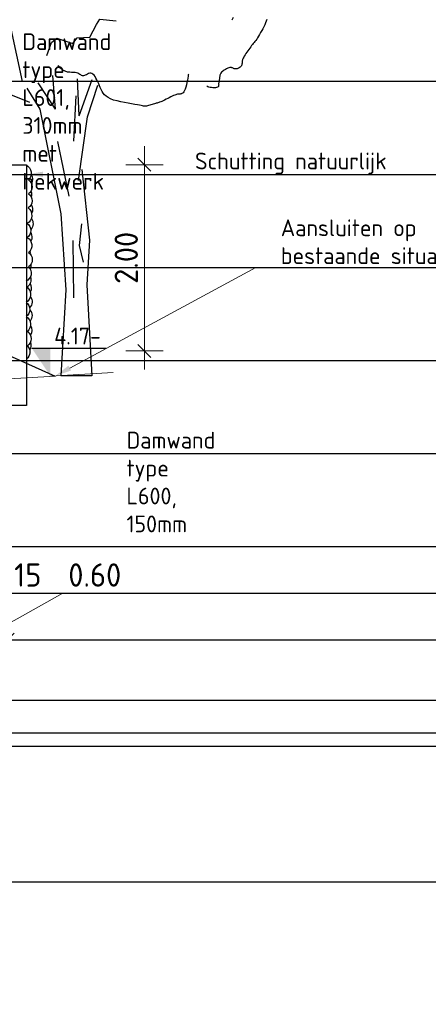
# Model space of a CAD drawing. Header units: millimetres. Extents: x 115999 to 116291, y 477119 to 477297.
# Tile 39 of 45: x 116264.58 to 116268.98, y 477201.15 to 477211.74. Entities that reach past the tile are written whole.
import ezdxf
from ezdxf import colors
from ezdxf.entities.mleader import LeaderData, LeaderLine
from ezdxf.math import Vec2, Vec3

# ---------------------------------------------------------------- set-up
doc = ezdxf.new("R2010")
doc.units = ezdxf.units.MM
doc.linetypes.add('DASHED2', pattern=[0.375, 0.25, -0.125])
doc.layers.get('Defpoints').update_dxf_attribs({"lineweight": 25})
for name, color, linetype, lineweight in [('B-WE-GR-BOOM-SD', 254, 'Continuous', 25), ('B-WE-GW-MAAIVELD-GD', 93, 'Continuous', 18), ('X-XX-AL-AANPIJLING-M', 7, 'Continuous', 18), ('X-XX-AL-DETAIL1-GD', 7, 'Continuous', 25), ('X-XX-AL-PEILMAAT-SD', 7, 'Continuous', 25), ('X-XX-AL-VERWIJZING-T18', 7, 'Continuous', 18)]:
    doc.layers.add(name, color=color, linetype=linetype, lineweight=lineweight)
doc.layers.add('X-XX-AL-HULPLIJN-G', color=205, linetype='Continuous', lineweight=18, plot=False)
doc.layers.add('X-XX-AL-HULPLIJN-GD', color=205, linetype='Continuous', lineweight=25, plot=False)
doc.styles.add('NLCS-ISO', font='txt')
doc.styles.add('NLCS-ISO-ANNOTATIEF-T18', font='txt', dxfattribs={"height": 1.8})
doc.styles.add('NLCS-ISO-ANNOTATIEF-T25', font='txt', dxfattribs={"height": 2.5})
doc.dimstyles.new('NLCS-ANNOTATIEF-T25-SCHRAP_L2_H1', dxfattribs={"dimtxt": 2.5, "dimasz": 1.4, "dimexe": 2, "dimexo": 2, "dimgap": 0.7, "dimtad": 1, "dimzin": 0, "dimdsep": 46, "dimtxsty": 'NLCS-ISO-ANNOTATIEF-T25', "dimblk": 'OBLIQUE', "dimcen": 0, "dimdle": 2, "dimclrd": 256, "dimclre": 256, "dimclrt": 256, "dimadec": 1, "dimazin": 0, "dimtfac": 1, "dimtdec": 3, "dimtofl": 0, "dimtmove": 0, "dimatfit": 3, "dimldrblk": 'OBLIQUE', "dimfxl": 2, "dimfxlon": 1, "dimtfillclr": 256, "dimtolj": 1, "dimtzin": 0, "dimlwd": -1, "dimlwe": -1, "dimarcsym": 0})

# ---------------------------------------------------------------- blocks, each defined once
blk = doc.blocks.new('SGR-BOOM_S01_I_ZIJ-D')
for p, q in [((-0.078, 3.821), (-0.118, 4.301)), ((0.263, 3.725), (0.24, 4.255)), ((0.263, 3.725), (0.447, 4.244)), ((-0.078, 3.821), (-0.325, 4.198)), ((0.381, 3.711), (0.528, 4.163)), ((-0.048, 3.356), (0.113, 2.572)), ((0.297, 2.179), (0.263, 1.868)), ((0.171, 1.937), (0.182, 1.119)), ((0.263, 1.868), (0.321, 1.626)), ((0.445, 0), (0, 0))]:
    blk.add_line(p, q)
blk.add_lwpolyline([(2.469, 5.134, -0.032843), (2.449, 5.096)], format="xyb")
for points in [[(2.954, 5.103), (2.945, 5.08), (2.934, 5.055), (2.922, 5.029), (2.908, 5.001), (2.894, 4.973), (2.879, 4.945), (2.864, 4.918), (2.849, 4.891), (2.834, 4.866), (2.82, 4.844), (2.807, 4.823), (2.795, 4.806), (2.782, 4.79), (2.771, 4.775), (2.759, 4.76), (2.747, 4.746), (2.735, 4.73), (2.722, 4.714), (2.708, 4.696), (2.694, 4.677), (2.68, 4.657), (2.666, 4.637), (2.653, 4.617), (2.641, 4.598), (2.63, 4.581), (2.621, 4.565), (2.614, 4.551), (2.608, 4.54), (2.605, 4.53), (2.602, 4.521), (2.6, 4.513), (2.599, 4.506), (2.599, 4.499), (2.599, 4.492), (2.598, 4.484), (2.598, 4.476), (2.596, 4.468), (2.595, 4.46), (2.592, 4.452), (2.588, 4.444), (2.583, 4.436), (2.576, 4.428), (2.568, 4.421), (2.558, 4.414), (2.548, 4.409), (2.537, 4.404), (2.525, 4.4), (2.514, 4.397), (2.503, 4.396), (2.493, 4.396), (2.484, 4.399), (2.476, 4.402), (2.469, 4.406), (2.461, 4.41), (2.453, 4.414), (2.444, 4.416), (2.433, 4.417), (2.421, 4.416), (2.408, 4.413), (2.392, 4.407), (2.376, 4.399), (2.36, 4.39), (2.343, 4.38), (2.328, 4.37), (2.315, 4.359), (2.303, 4.348), (2.294, 4.337), (2.288, 4.327), (2.283, 4.318), (2.28, 4.308), (2.278, 4.299), (2.277, 4.29), (2.276, 4.28), (2.275, 4.27), (2.274, 4.26), (2.272, 4.25), (2.27, 4.239), (2.268, 4.228), (2.266, 4.217), (2.264, 4.207), (2.263, 4.196), (2.262, 4.186), (2.262, 4.176), (2.263, 4.167), (2.262, 4.158), (2.261, 4.151), (2.258, 4.144), (2.253, 4.138), (2.245, 4.133), (2.233, 4.129), (2.218, 4.127), (2.199, 4.127), (2.179, 4.127), (2.158, 4.129), (2.138, 4.132), (2.12, 4.137), (2.105, 4.142), (2.094, 4.149)], [(1.828, 4.321), (1.827, 4.311), (1.824, 4.291), (1.819, 4.265), (1.813, 4.234), (1.806, 4.201), (1.799, 4.167), (1.79, 4.135), (1.782, 4.108), (1.773, 4.085), (1.764, 4.068), (1.755, 4.056), (1.745, 4.048), (1.736, 4.042), (1.727, 4.039), (1.718, 4.038), (1.709, 4.037), (1.7, 4.037), (1.691, 4.036), (1.681, 4.035), (1.671, 4.033), (1.659, 4.03), (1.647, 4.027), (1.632, 4.021), (1.615, 4.014), (1.596, 4.006), (1.576, 3.995), (1.554, 3.984), (1.531, 3.973), (1.509, 3.961), (1.487, 3.95), (1.466, 3.94), (1.448, 3.931), (1.431, 3.924), (1.416, 3.918), (1.403, 3.913), (1.391, 3.91), (1.379, 3.907), (1.366, 3.904), (1.354, 3.901), (1.34, 3.897), (1.325, 3.893), (1.308, 3.888), (1.291, 3.883), (1.274, 3.878), (1.258, 3.873), (1.243, 3.869), (1.229, 3.865), (1.217, 3.863), (1.208, 3.861), (1.2, 3.861), (1.192, 3.862), (1.182, 3.864), (1.17, 3.867), (1.152, 3.871), (1.129, 3.876), (1.098, 3.882), (1.059, 3.888), (1.014, 3.895), (0.963, 3.904), (0.91, 3.913), (0.857, 3.925), (0.805, 3.937), (0.756, 3.951), (0.713, 3.968), (0.677, 3.986), (0.648, 4.006), (0.625, 4.027), (0.606, 4.051), (0.59, 4.075), (0.577, 4.101), (0.565, 4.128), (0.554, 4.156), (0.542, 4.184), (0.53, 4.213), (0.517, 4.24), (0.503, 4.265), (0.489, 4.288), (0.475, 4.307), (0.46, 4.322), (0.444, 4.331), (0.428, 4.335), (0.413, 4.334), (0.397, 4.329), (0.381, 4.322), (0.365, 4.314), (0.35, 4.306), (0.336, 4.3), (0.322, 4.297), (0.309, 4.298), (0.297, 4.303), (0.285, 4.31), (0.272, 4.318), (0.258, 4.327), (0.242, 4.335), (0.224, 4.342), (0.204, 4.346), (0.18, 4.347), (0.154, 4.347), (0.126, 4.348), (0.095, 4.352), (0.063, 4.362), (0.029, 4.378), (-0.005, 4.405), (-0.04, 4.444)]]:
    blk.add_lwpolyline(points)
at = {"flags": 128}
for points in [[(-0.203, 4.589), (-0.136, 4.773), (-0.057, 4.835), (0.169, 4.763), (0.233, 4.843), (0.417, 4.85), (0.509, 5.032), (0.556, 5.111), (0.793, 5.087)], [(-0.549, 4.218), (-0.712, 4.969)], [(-1.067, 4.195), (-0.93, 4.058), (-0.793, 4.127), (-0.793, 4.058), (-0.449, 3.92)], [(-0.491, 4.121), (-0.303, 3.821), (-0.003, 2.319), (0.072, 1.229), (0, 0)], [(0.185, 3.361), (0.218, 4.013)], [(0.25, 2.798), (0.381, 3.711)], [(0.298, 2.957), (0.411, 1.943), (0.373, 1.304), (0.445, 0)]]:
    blk.add_lwpolyline(points, dxfattribs=at)
blk = doc.blocks.new('_Oblique')
at = {"color": 0, "linetype": 'ByBlock', "lineweight": -2}
blk.add_line((-0.5, -0.5), (0.5, 0.5), dxfattribs=at)
blk = doc.blocks.new('*D102')
at = {"layer": 'Defpoints', "color": 0, "transparency": 16777216}
for p in [(116264.656, 477210.177), (116265.104, 477208.176), (116265.925, 477208.176)]:
    blk.add_point(p, dxfattribs=at)
at = {"layer": 'X-XX-AL-AANPIJLING-M', "transparency": 16777216}
for p, q in [((116265.925, 477210.377), (116265.925, 477207.976)), ((116265.725, 477210.177), (116266.125, 477210.177)), ((116265.725, 477208.176), (116266.125, 477208.176))]:
    blk.add_line(p, q, dxfattribs=at)
at = {"layer": 'X-XX-AL-AANPIJLING-M', "transparency": 16777216, "xscale": 0.14, "yscale": 0.14, "zscale": 0.14}
for p, rotation in [((116265.925, 477210.177), 90), ((116265.925, 477208.176), 270)]:
    blk.add_blockref('_Oblique', p, dxfattribs=dict(at, rotation=rotation))
at = {"layer": 'X-XX-AL-AANPIJLING-M', "transparency": 16777216, "insert": (116265.73, 477209.176), "char_height": 0.25, "attachment_point": 5, "rotation": 90, "style": 'NLCS-ISO-ANNOTATIEF-T25'}
blk.add_mtext('\\A1;2.00', dxfattribs=at)
blk = doc.blocks.new('SAL-PEILMAAT_INFRACAD_H01-SOD')
blk.add_line((-2, 3), (6, 3))
blk.add_solid([(-2, 3), (0, 3), (0, 0)])
at = {"style": 'NLCS-ISO'}
blk.add_attdef('...', (0.4, 3.4), '', height=1.8, dxfattribs=at)
blk = doc.blocks.new('*D114')
at = {"layer": 'Defpoints', "color": 0, "transparency": 16777216}
for p in [(116263.706, 477206.073), (116263.856, 477206.073), (116263.856, 477205.573)]:
    blk.add_point(p, dxfattribs=at)
at = {"layer": 'X-XX-AL-AANPIJLING-M', "transparency": 16777216}
for p, q in [((116263.706, 477205.773), (116263.706, 477205.373)), ((116263.856, 477205.773), (116263.856, 477205.373)), ((116263.506, 477205.573), (116263.856, 477205.573)), ((116263.856, 477205.573), (116264.874, 477205.573))]:
    blk.add_line(p, q, dxfattribs=at)
at = {"layer": 'X-XX-AL-AANPIJLING-M', "transparency": 16777216, "xscale": 0.14, "yscale": 0.14, "zscale": 0.14, "rotation": 180}
blk.add_blockref('_Oblique', (116263.706, 477205.573), dxfattribs=at)
at = {"layer": 'X-XX-AL-AANPIJLING-M', "transparency": 16777216, "xscale": 0.14, "yscale": 0.14, "zscale": 0.14}
blk.add_blockref('_Oblique', (116263.856, 477205.573), dxfattribs=at)
at = {"layer": 'X-XX-AL-AANPIJLING-M', "transparency": 16777216, "insert": (116264.554, 477205.768), "char_height": 0.25, "attachment_point": 5, "style": 'NLCS-ISO-ANNOTATIEF-T25'}
blk.add_mtext('\\A1;0.15', dxfattribs=at)
blk = doc.blocks.new('*D115')
at = {"layer": 'Defpoints', "color": 0, "transparency": 16777216}
for p in [(116263.856, 477207.591), (116264.456, 477207.591), (116263.856, 477205.073)]:
    blk.add_point(p, dxfattribs=at)
at = {"layer": 'X-XX-AL-AANPIJLING-M', "transparency": 16777216}
for p, q in [((116264.156, 477205.073), (116265.046, 477205.573)), ((116265.046, 477205.573), (116265.736, 477205.573)), ((116263.856, 477205.273), (116263.856, 477204.873)), ((116264.456, 477205.273), (116264.456, 477204.873)), ((116264.656, 477205.073), (116263.656, 477205.073))]:
    blk.add_line(p, q, dxfattribs=at)
at = {"layer": 'X-XX-AL-AANPIJLING-M', "transparency": 16777216, "xscale": 0.14, "yscale": 0.14, "zscale": 0.14, "rotation": 180}
blk.add_blockref('_Oblique', (116263.856, 477205.073), dxfattribs=at)
at = {"layer": 'X-XX-AL-AANPIJLING-M', "transparency": 16777216, "xscale": 0.14, "yscale": 0.14, "zscale": 0.14}
blk.add_blockref('_Oblique', (116264.456, 477205.073), dxfattribs=at)
at = {"layer": 'X-XX-AL-AANPIJLING-M', "transparency": 16777216, "insert": (116265.391, 477205.768), "char_height": 0.25, "attachment_point": 5, "style": 'NLCS-ISO-ANNOTATIEF-T25'}
blk.add_mtext('\\A1;0.60', dxfattribs=at)
blk = doc.blocks.new('_DotSmall')
at = {"color": 0, "linetype": 'ByBlock', "const_width": 0.5}
blk.add_lwpolyline([(-0.0625, 0, 1), (0.0625, 0, 1)], format="xyb", close=True, dxfattribs=at)

msp = doc.modelspace()

# ---------------------------------------------------------------- linework, layer by layer
at = {"layer": 'B-WE-GW-MAAIVELD-GD', "color": 93, "linetype": 'Continuous', "lineweight": 18}
msp.add_line((116264.914, 477207.906), (116265.588, 477207.944), dxfattribs=at)
msp.add_lwpolyline([(116259.696, 477208.057), (116260.738, 477207.493), (116262.101, 477206.834), (116263.252, 477207.073), (116263.357, 477207.812), (116264.964, 477207.906)], dxfattribs=at)
at = {"layer": 'X-XX-AL-DETAIL1-GD', "flags": 128}
for points in [[(116264.456, 477207.591), (116264.456, 477210.177), (116264.656, 477210.177), (116264.656, 477207.591), (116264.456, 477207.591)], [(116264.356, 477208.176), (116264.964, 477207.906)], [(116245.294, 477204.424), (116279.401, 477204.424)]]:
    msp.add_lwpolyline(points, dxfattribs=at)
for points in [[(116264.652, 477210.174, -0.520567), (116264.677, 477210.014, -0.520567), (116264.677, 477210.014, -0.520567), (116264.679, 477209.865, -0.520567), (116264.679, 477209.865, -0.520567), (116264.676, 477209.712, -0.520567), (116264.676, 477209.712, -0.520567), (116264.665, 477209.546, -0.520567), (116264.665, 477209.546, -0.520567), (116264.665, 477209.395, -0.520567), (116264.665, 477209.395, -0.520567), (116264.679, 477209.235, -0.520567), (116264.679, 477209.235, -0.520567), (116264.679, 477209.079, -0.520567), (116264.679, 477209.079, -0.520567), (116264.652, 477208.925, -0.520567), (116264.652, 477208.925)], [(116264.707, 477210.073, -0.264056), (116264.71, 477209.973)], [(116264.705, 477209.894, -0.181862), (116264.708, 477209.829)], [(116264.708, 477209.749, -0.257707), (116264.712, 477209.654)], [(116264.709, 477209.6, -0.349808), (116264.704, 477209.482)], [(116264.702, 477209.447, -0.259768), (116264.704, 477209.354)], [(116264.694, 477209.251, -0.073198), (116264.694, 477209.222)], [(116264.703, 477209.104, -0.141557), (116264.697, 477209.054)], [(116264.699, 477208.972, -0.346938), (116264.663, 477208.862), (116264.663, 477208.862, -0.520567), (116264.653, 477208.696), (116264.653, 477208.696, -0.520567), (116264.653, 477208.545), (116264.653, 477208.545, -0.520567), (116264.666, 477208.385), (116264.666, 477208.385, -0.520567), (116264.666, 477208.23), (116264.666, 477208.23, -0.450673), (116264.658, 477208.087, -0.450673)], [(116264.695, 477208.899, -0.241899), (116264.698, 477208.809, -0.241899)], [(116264.699, 477208.76, -0.374246), (116264.69, 477208.64, -0.374246)], [(116264.692, 477208.619, -0.378835), (116264.695, 477208.495, -0.378835)], [(116264.701, 477208.449, -0.274391), (116264.699, 477208.345, -0.274391)], [(116264.699, 477208.269, -0.235166), (116264.691, 477208.187, -0.235166)]]:
    msp.add_lwpolyline(points, format="xyb", dxfattribs=at)
at = {"layer": 'X-XX-AL-HULPLIJN-G'}
msp.add_circle((116258.517, 477215.648), 32.004, dxfattribs=at)
at = {"layer": 'X-XX-AL-HULPLIJN-GD'}
for p, q in [((116245.094, 477211.073), (116274.719, 477211.073)), ((116245.094, 477210.073), (116274.719, 477210.073)), ((116245.094, 477209.073), (116274.719, 477209.073)), ((116245.094, 477208.073), (116274.719, 477208.073)), ((116245.094, 477207.073), (116274.719, 477207.073)), ((116245.094, 477206.073), (116274.719, 477206.073)), ((116245.094, 477205.573), (116274.719, 477205.573)), ((116245.094, 477205.073), (116274.719, 477205.073)), ((116245.094, 477205.073), (116274.719, 477205.073)), ((116245.094, 477204.073), (116274.719, 477204.073))]:
    msp.add_line(p, q, dxfattribs=at)
for points in [[(116245.294, 477214.388), (116274.519, 477214.388), (116274.519, 477203.924), (116245.294, 477203.924)], [(116245.094, 477214.073), (116274.719, 477214.073), (116274.719, 477202.468), (116245.094, 477202.468)]]:
    msp.add_lwpolyline(points, close=True, dxfattribs=at)

# ---------------------------------------------------------------- block references
at = {"layer": 'B-WE-GR-BOOM-SD', "linetype": 'DASHED2', "xscale": 0.75, "yscale": 0.75, "zscale": 0.75}
msp.add_blockref('SGR-BOOM_S01_I_ZIJ-D', (116265.027, 477207.909), dxfattribs=at)
at = {"layer": 'X-XX-AL-PEILMAAT-SD', "xscale": 0.1, "yscale": 0.1, "zscale": 0.1}
msp.add_blockref('SAL-PEILMAAT_INFRACAD_H01-SOD', (116264.914, 477207.906), dxfattribs=at).add_auto_attribs({'...': '4.17-'})

# ---------------------------------------------------------------- dimensions: what is measured, and where the dimension line sits
at = {"layer": 'X-XX-AL-AANPIJLING-M'}
dim = msp.add_linear_dim(base=(116265.925, 477208.176), p1=(116264.656, 477210.177), p2=(116265.104, 477208.176), angle=90, dimstyle='NLCS-ANNOTATIEF-T25-SCHRAP_L2_H1', dxfattribs=at)
dim.commit()
dim.dimension.update_dxf_attribs({"geometry": '*D102', "text_midpoint": (116265.73, 477209.176)})
dim = msp.add_linear_dim(base=(116263.856, 477205.073), p1=(116264.456, 477207.591), p2=(116263.856, 477207.591), dimstyle='NLCS-ANNOTATIEF-T25-SCHRAP_L2_H1', override={"dimtmove": 1}, dxfattribs=at)
dim.commit()
dim.dimension.update_dxf_attribs({"geometry": '*D115', "text_midpoint": (116265.116, 477205.573), "dimtype": 160})
dim = msp.add_linear_dim(base=(116263.856, 477205.573), p1=(116263.706, 477206.073), p2=(116263.856, 477206.073), dimstyle='NLCS-ANNOTATIEF-T25-SCHRAP_L2_H1', dxfattribs=at)
dim.commit()
dim.dimension.update_dxf_attribs({"geometry": '*D114', "text_midpoint": (116264.554, 477205.573), "dimtype": 160})

# ---------------------------------------------------------------- leaders
at = {"layer": 'X-XX-AL-VERWIJZING-T18'}
ml = msp.add_multileader_mtext('Standard', dxfattribs=at)
ml.set_content('\\pxi-3,l3,t3;{\\fSymbol|b0|i0|c2|p18;·^I}Betontegel 300x300x50mm\\P{\\fSymbol|b0|i0|c2|p18;·^I}Straatlaag, 50mm\\P{\\fSymbol|b0|i0|c2|p18;·^I}Zand voor zandbed, 300mm ', color=256, style='NLCS-ISO-ANNOTATIEF-T18')
ml.set_leader_properties(color=256, linetype='ByLayer', lineweight=-1)
ml.set_arrow_properties(name='DOTSMALL')
ml.build(insert=Vec2(0, 0))
ml.multileader.update_dxf_attribs({"text_left_attachment_type": 5, "text_right_attachment_type": 5, "dogleg_length": 1.8, "arrow_head_size": 0.18, "scale": 0.1})
ctx = ml.context
ctx.base_point, ctx.scale, ctx.char_height, ctx.arrow_head_size, ctx.landing_gap_size, ctx.plane_origin = Vec3(116261.299, 477212.073), 0.1, 0.18, 0.18, 0.09, Vec3(116261.117, 477208.747)
ctx.left_attachment, ctx.right_attachment = 5, 5
notes = []
notes.append((ctx, [(0, (1, 1, 0), (116261.119, 477212.073), (1, 0), 0.18, [(3, [(116261.119, 477208.505), (116261.119, 477208.675), (116261.119, 477208.733)], 0, [])])]))
ctx.mtext.insert, ctx.mtext.flow_direction = Vec3(116261.389, 477212.889), 5
ml = msp.add_multileader_mtext('Standard', dxfattribs=at)
ml.set_content('Damwand type L601, 310mm^Jmet hekwerk', color=256, style='NLCS-ISO-ANNOTATIEF-T18')
ml.set_leader_properties(color=256, linetype='ByLayer', lineweight=-1)
ml.build(insert=Vec2(0, 0))
ml.multileader.update_dxf_attribs({"text_left_attachment_type": 5, "text_right_attachment_type": 5, "dogleg_length": 1.8, "arrow_head_size": 0.18, "scale": 0.1})
ctx = ml.context
ctx.base_point, ctx.scale, ctx.char_height, ctx.arrow_head_size, ctx.landing_gap_size, ctx.plane_origin = Vec3(116264.522, 477211.073), 0.1, 0.18, 0.18, 0.09, Vec3(116261.645, 477209.288)
ctx.left_attachment, ctx.right_attachment = 5, 5
notes.append((ctx, [(0, (1, 1, 0), (116264.342, 477211.073), (1, 0), 0.18, [(0, [(116261.646, 477208.743)], 0, [])])]))
ctx.mtext.insert, ctx.mtext.width, ctx.mtext.flow_direction = Vec3(116264.612, 477211.589), 3.03593, 5
ml = msp.add_multileader_mtext('Standard', dxfattribs=at)
ml.set_content('Schutting natuurlijk', color=256, style='NLCS-ISO-ANNOTATIEF-T18')
ml.set_leader_properties(color=256, linetype='ByLayer', lineweight=-1)
ml.build(insert=Vec2(0, 0))
ml.multileader.update_dxf_attribs({"text_left_attachment_type": 5, "text_right_attachment_type": 5, "dogleg_length": 1.8, "arrow_head_size": 0.18, "scale": 0.1})
ctx = ml.context
ctx.base_point, ctx.scale, ctx.char_height, ctx.arrow_head_size, ctx.landing_gap_size, ctx.plane_origin = Vec3(116266.379, 477210.073), 0.1, 0.18, 0.18, 0.09, Vec3(116264.857, 477209.332)
ctx.left_attachment, ctx.right_attachment = 5, 5
notes.append((ctx, [(0, (1, 1, 0), (116266.199, 477210.073), (1, 0), 0.18, [(0, [(116264.656, 477210.073)], 0, [])])]))
ctx.mtext.insert, ctx.mtext.flow_direction = Vec3(116266.469, 477210.307), 5
ml = msp.add_multileader_mtext('Standard', dxfattribs=at)
ml.set_content('Aansluiten op ^Jbestaande situatie', color=256, style='NLCS-ISO-ANNOTATIEF-T18')
ml.set_leader_properties(color=256, linetype='ByLayer', lineweight=-1)
ml.build(insert=Vec2(0, 0))
ml.multileader.update_dxf_attribs({"text_left_attachment_type": 5, "text_right_attachment_type": 5, "dogleg_length": 1.8, "arrow_head_size": 0.18, "scale": 0.1})
ctx = ml.context
ctx.base_point, ctx.scale, ctx.char_height, ctx.arrow_head_size, ctx.landing_gap_size, ctx.plane_origin = Vec3(116267.302, 477209.073), 0.1, 0.18, 0.18, 0.09, Vec3(116265.306, 477208.236)
ctx.left_attachment, ctx.right_attachment = 5, 5
notes.append((ctx, [(0, (1, 1, 0), (116267.122, 477209.073), (1, 0), 0.18, [(0, [(116264.964, 477207.906)], 0, [])])]))
ctx.mtext.insert, ctx.mtext.flow_direction = Vec3(116267.392, 477209.589), 5
ml = msp.add_multileader_mtext('Standard', dxfattribs=at)
ml.set_content('Damwand type L600, 150mm', color=256, style='NLCS-ISO-ANNOTATIEF-T18')
ml.set_leader_properties(color=256, linetype='ByLayer', lineweight=-1)
ml.build(insert=Vec2(0, 0))
ml.multileader.update_dxf_attribs({"text_left_attachment_type": 5, "text_right_attachment_type": 5, "dogleg_length": 1.8, "arrow_head_size": 0.18, "scale": 0.1})
ctx = ml.context
ctx.base_point, ctx.scale, ctx.char_height, ctx.arrow_head_size, ctx.landing_gap_size, ctx.plane_origin = Vec3(116265.642, 477207.073), 0.1, 0.18, 0.18, 0.09, Vec3(116263.855, 477207.617)
ctx.left_attachment, ctx.right_attachment = 5, 5
notes.append((ctx, [(0, (1, 1, 0), (116265.462, 477207.073), (1, 0), 0.18, [(0, [(116263.856, 477207.073)], 0, [])])]))
ctx.mtext.insert, ctx.mtext.width, ctx.mtext.flow_direction = Vec3(116265.732, 477207.307), 3.03593, 5
for ctx, leaders in notes:
    for number, flags, end, landing, length, lines in leaders:
        leader = LeaderData()
        leader.index, (leader.has_last_leader_line, leader.has_dogleg_vector, leader.attachment_direction) = number, flags
        leader.last_leader_point, leader.dogleg_vector, leader.dogleg_length = Vec3(end), Vec3(landing), length
        for number, points, colour, breaks in lines:
            line = LeaderLine()
            line.index, line.vertices, line.color, line.breaks = number, Vec3.list(points), colors.encode_raw_color(colour), breaks
            leader.lines.append(line)
        ctx.leaders.append(leader)

doc.saveas('drawing.dxf')
